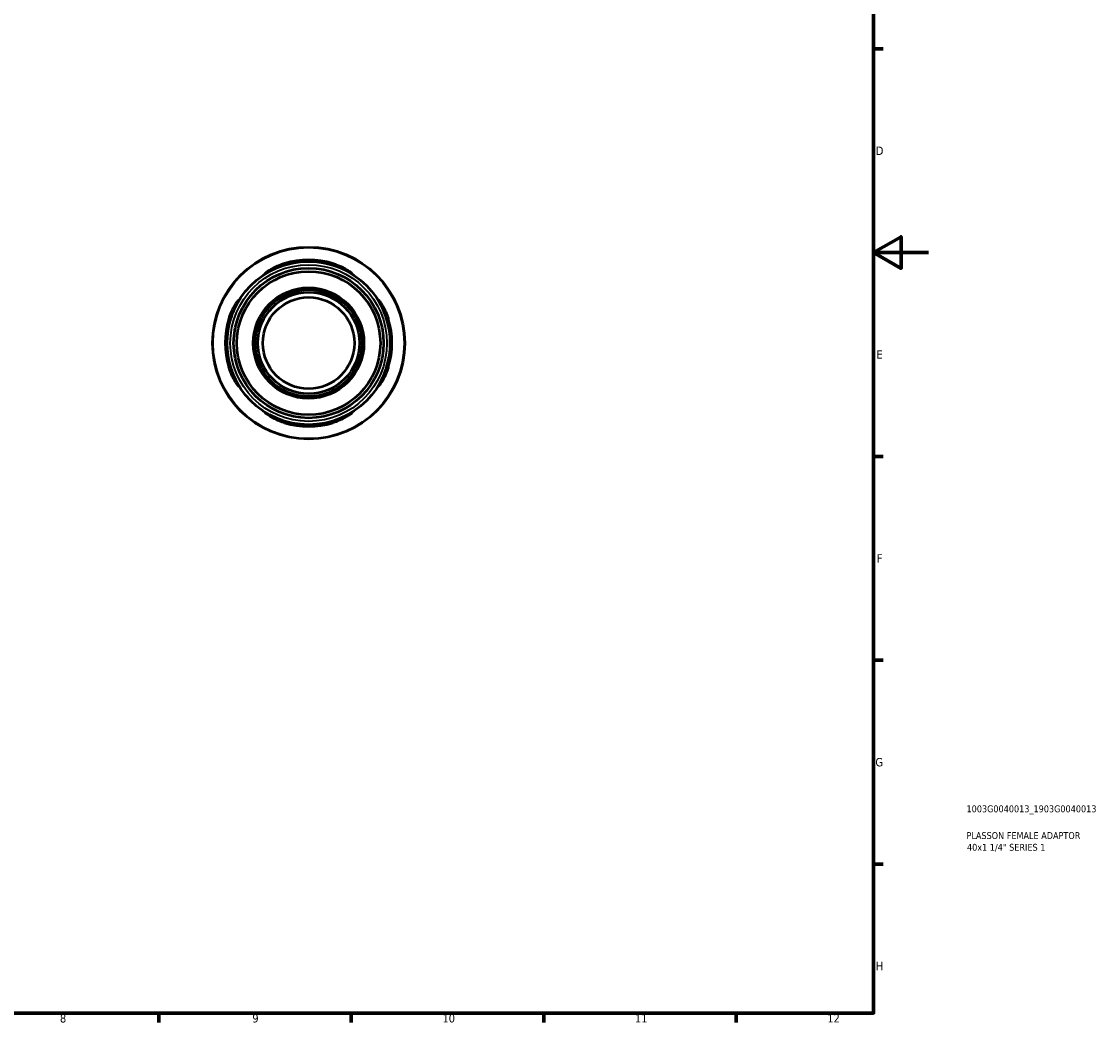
# Model space of a CAD drawing. Header units: millimetres. Extents: x 0 to 903, y 0 to 771.
# Tile 4 of 5: x 511 to 903, y 17 to 381. Entities that reach past the tile are written whole.
import ezdxf

# ---------------------------------------------------------------- set-up
doc = ezdxf.new("R2010")
doc.units = ezdxf.units.MM
for name, color, linetype, lineweight in [('Border (ANSI)', 7, 'Continuous', 70), ('Title (ISO)', 7, 'Continuous', 50), ('Visible (ANSI)', 7, 'Continuous', 50), ('Visible Narrow (ANSI)', 7, 'Continuous', 35)]:
    doc.layers.add(name, color=color, linetype=linetype, lineweight=lineweight)
doc.styles.add('Note Text (ANSI)', font='tahoma.ttf')
doc.styles.add('Note Text (ISO)', font='tahoma.ttf')

# ---------------------------------------------------------------- blocks, each defined once
blk = doc.blocks.new('Borders Default Border')
at = {"layer": 'Border (ANSI)'}
for p, q in [((821, 371.25), (824.45, 371.25)), ((821, 222.75), (824.45, 222.75)), ((821, 148.5), (824.45, 148.5)), ((821, 74.25), (824.45, 74.25)), ((560.67, 20), (560.67, 16.55)), ((630.75, 20), (630.75, 16.55)), ((700.83, 20), (700.83, 16.55)), ((770.92, 20), (770.92, 16.55))]:
    blk.add_line(p, q, dxfattribs=at)
at = {"layer": 'Border (ANSI)', "flags": 128}
for points in [[(20, 20), (20, 574), (821, 574), (821, 20), (20, 20)], [(841, 297), (821, 297), (831, 302.77), (831, 291.23), (821, 297)]]:
    blk.add_lwpolyline(points, dxfattribs=at)
at = {"layer": 'Border (ANSI)', "color": 230, "true_color": 0xff0080, "attachment_point": 7, "style": 'Note Text (ANSI)'}
for s, insert, char_height in [('D', (821.81, 332.6), 3.05), ('E', (822.05, 258.35), 3.05), ('F', (822.14, 184.1), 3.05), ('G', (821.66, 109.79), 3.05), ('H', (821.81, 35.6), 3.05), ('8', (524.63, 16.48), 3.05), ('9', (594.7, 16.49), 3.05), ('10', (663.96, 16.49), 3.048), ('11', (734.04, 16.55), 3.048), ('12', (804.13, 16.55), 3.048)]:
    blk.add_mtext(s, dxfattribs=dict(at, insert=insert, char_height=char_height))
blk = doc.blocks.new('Title Blocks ISO')
at = {"layer": 'Title (ISO)', "color": 232, "true_color": 0xca0064, "style": 'Note Text (ISO)'}
for tag, p in [('PART_NUMBER_001', (33.84, 73.13)), ('DESCRIPTION_001', (33.84, 63.4)), ('DESCRIPTION_002', (34.02, 59.12))]:
    blk.add_attdef(tag, p, '', height=2.5, dxfattribs=at)

msp = doc.modelspace()

# ---------------------------------------------------------------- linework, layer by layer
at = {"layer": 'Visible (ANSI)'}
for radius in [35, 29.75, 27.3, 26.131, 20.176, 19.476, 18.502, 16.667]:
    msp.add_circle((615.211, 264.055), radius, dxfattribs=at)
for radius, start, end in [(30.341, 73.1397, 106.8603), (29.751, 72.79499, 107.20501), (30.341, 163.1397, 196.8603), (29.751, 162.79499, 197.20501), (29.751, 342.79499, 17.20501), (30.341, 343.1397, 16.8603), (29.751, 252.79499, 287.20501), (30.341, 253.1397, 286.8603)]:
    msp.add_arc((615.211, 264.055), radius, start, end, dxfattribs=at)
for points, knots in [([(606.411, 292.475), (606.123, 292.385), (605.836, 292.292), (604.702, 291.903), (603.887, 291.579), (602.281, 290.874), (601.517, 290.491), (600.419, 289.918), (600.032, 289.707), (599.568, 289.474), (599.448, 289.425), (599.389, 289.451), (599.452, 289.525), (599.789, 289.817), (600.113, 290.062), (601.083, 290.712), (601.79, 291.139), (603.387, 291.956), (604.268, 292.348), (605.6, 292.833), (606.004, 292.968), (606.411, 293.092)], [-2.4614291, -2.4614291, -2.4614291, -2.4614291, -2.3705637, -2.3705637, -2.0996985, -2.0996985, -1.7863514, -1.7863514, -1.5377811, -1.5377811, -1.3411642, -1.3411642, -1.1437723, -1.1437723, -0.8920186, -0.8920186, -0.5736838, -0.5736838, -0.2710357, -0.2710357, -0.1427625, -0.1427625, -0.1427625, -0.1427625]), ([(624.011, 293.092), (624.379, 292.98), (624.744, 292.86), (625.999, 292.41), (626.846, 292.042), (628.38, 291.277), (629.063, 290.879), (630.108, 290.207), (630.494, 289.925), (630.917, 289.578), (631.012, 289.481), (631.011, 289.417), (630.922, 289.446), (630.538, 289.63), (630.207, 289.808), (629.25, 290.314), (628.574, 290.662), (627.003, 291.386), (626.099, 291.761), (624.772, 292.231), (624.393, 292.357), (624.011, 292.475)], [-2.4780933, -2.4780933, -2.4780933, -2.4780933, -2.3622561, -2.3622561, -2.0737519, -2.0737519, -1.7788441, -1.7788441, -1.5124675, -1.5124675, -1.3100475, -1.3100475, -1.1166386, -1.1166386, -0.8804535, -0.8804535, -0.5852575, -0.5852575, -0.2785603, -0.2785603, -0.1582441, -0.1582441, -0.1582441, -0.1582441]), ([(586.175, 272.855), (586.286, 273.223), (586.407, 273.588), (586.857, 274.843), (587.225, 275.69), (587.99, 277.224), (588.387, 277.907), (589.06, 278.951), (589.342, 279.337), (589.688, 279.761), (589.786, 279.856), (589.85, 279.854), (589.821, 279.766), (589.637, 279.382), (589.458, 279.051), (588.953, 278.093), (588.605, 277.418), (587.881, 275.846), (587.505, 274.943), (587.036, 273.616), (586.91, 273.237), (586.792, 272.855)], [-2.4780933, -2.4780933, -2.4780933, -2.4780933, -2.3622561, -2.3622561, -2.0737519, -2.0737519, -1.7788441, -1.7788441, -1.5124675, -1.5124675, -1.3100475, -1.3100475, -1.1166386, -1.1166386, -0.8804535, -0.8804535, -0.5852575, -0.5852575, -0.2785603, -0.2785603, -0.1582441, -0.1582441, -0.1582441, -0.1582441]), ([(643.631, 272.855), (643.542, 273.144), (643.448, 273.431), (643.059, 274.565), (642.736, 275.38), (642.03, 276.985), (641.647, 277.75), (641.074, 278.848), (640.863, 279.235), (640.631, 279.698), (640.581, 279.819), (640.607, 279.878), (640.682, 279.815), (640.973, 279.477), (641.218, 279.154), (641.868, 278.184), (642.295, 277.476), (643.113, 275.879), (643.504, 274.999), (643.99, 273.666), (644.125, 273.262), (644.248, 272.855)], [-2.4614291, -2.4614291, -2.4614291, -2.4614291, -2.3705637, -2.3705637, -2.0996985, -2.0996985, -1.7863514, -1.7863514, -1.5377811, -1.5377811, -1.3411642, -1.3411642, -1.1437723, -1.1437723, -0.8920186, -0.8920186, -0.5736838, -0.5736838, -0.2710357, -0.2710357, -0.1427625, -0.1427625, -0.1427625, -0.1427625]), ([(586.792, 255.255), (586.881, 254.967), (586.975, 254.679), (587.364, 253.546), (587.687, 252.73), (588.393, 251.125), (588.776, 250.36), (589.349, 249.262), (589.56, 248.876), (589.792, 248.412), (589.842, 248.292), (589.816, 248.233), (589.741, 248.295), (589.45, 248.633), (589.205, 248.957), (588.555, 249.927), (588.128, 250.634), (587.31, 252.231), (586.919, 253.111), (586.433, 254.444), (586.298, 254.848), (586.175, 255.255)], [-2.4614291, -2.4614291, -2.4614291, -2.4614291, -2.3705637, -2.3705637, -2.0996985, -2.0996985, -1.7863514, -1.7863514, -1.5377811, -1.5377811, -1.3411642, -1.3411642, -1.1437723, -1.1437723, -0.8920186, -0.8920186, -0.5736838, -0.5736838, -0.2710357, -0.2710357, -0.1427625, -0.1427625, -0.1427625, -0.1427625]), ([(644.248, 255.255), (644.137, 254.888), (644.016, 254.523), (643.566, 253.268), (643.198, 252.421), (642.433, 250.887), (642.036, 250.204), (641.363, 249.159), (641.081, 248.773), (640.735, 248.35), (640.637, 248.254), (640.573, 248.256), (640.602, 248.345), (640.786, 248.729), (640.965, 249.059), (641.47, 250.017), (641.818, 250.693), (642.542, 252.264), (642.918, 253.168), (643.387, 254.495), (643.513, 254.874), (643.631, 255.255)], [-2.4780933, -2.4780933, -2.4780933, -2.4780933, -2.3622561, -2.3622561, -2.0737519, -2.0737519, -1.7788441, -1.7788441, -1.5124675, -1.5124675, -1.3100475, -1.3100475, -1.1166386, -1.1166386, -0.8804535, -0.8804535, -0.5852575, -0.5852575, -0.2785603, -0.2785603, -0.1582441, -0.1582441, -0.1582441, -0.1582441]), ([(606.411, 235.019), (606.044, 235.13), (605.679, 235.251), (604.424, 235.701), (603.577, 236.068), (602.043, 236.833), (601.36, 237.231), (600.315, 237.904), (599.929, 238.186), (599.506, 238.532), (599.411, 238.629), (599.412, 238.693), (599.501, 238.665), (599.885, 238.481), (600.216, 238.302), (601.173, 237.796), (601.849, 237.448), (603.42, 236.725), (604.324, 236.349), (605.651, 235.88), (606.03, 235.754), (606.411, 235.636)], [-2.4780933, -2.4780933, -2.4780933, -2.4780933, -2.3622561, -2.3622561, -2.0737519, -2.0737519, -1.7788441, -1.7788441, -1.5124675, -1.5124675, -1.3100475, -1.3100475, -1.1166386, -1.1166386, -0.8804535, -0.8804535, -0.5852575, -0.5852575, -0.2785603, -0.2785603, -0.1582441, -0.1582441, -0.1582441, -0.1582441]), ([(624.011, 235.636), (624.3, 235.725), (624.587, 235.819), (625.721, 236.208), (626.536, 236.531), (628.142, 237.237), (628.906, 237.62), (630.004, 238.193), (630.391, 238.404), (630.855, 238.636), (630.975, 238.685), (631.034, 238.66), (630.971, 238.585), (630.634, 238.294), (630.31, 238.049), (629.34, 237.399), (628.633, 236.972), (627.036, 236.154), (626.155, 235.763), (624.823, 235.277), (624.419, 235.142), (624.011, 235.019)], [-2.4614291, -2.4614291, -2.4614291, -2.4614291, -2.3705637, -2.3705637, -2.0996985, -2.0996985, -1.7863514, -1.7863514, -1.5377811, -1.5377811, -1.3411642, -1.3411642, -1.1437723, -1.1437723, -0.8920186, -0.8920186, -0.5736838, -0.5736838, -0.2710357, -0.2710357, -0.1427625, -0.1427625, -0.1427625, -0.1427625])]:
    msp.add_open_spline(points, degree=3, knots=knots, dxfattribs=at)
at = {"layer": 'Visible Narrow (ANSI)'}
for p, q in [((606.411, 292.505), (606.411, 293.061)), ((624.011, 293.061), (624.011, 292.505)), ((586.206, 272.855), (586.761, 272.855)), ((643.662, 272.855), (644.217, 272.855)), ((586.761, 255.255), (586.206, 255.255)), ((644.217, 255.255), (643.662, 255.255)), ((606.411, 235.05), (606.411, 235.605)), ((624.011, 235.605), (624.011, 235.05))]:
    msp.add_line(p, q, dxfattribs=at)
for radius in [34.801, 28.525]:
    msp.add_circle((615.211, 264.055), radius, dxfattribs=at)

# ---------------------------------------------------------------- block references
msp.add_blockref('Borders Default Border', (0, 0))
msp.add_blockref('Title Blocks ISO', (821, 20)).add_auto_attribs({'PART_NUMBER_001': '1003G0040013_1903G0040013', 'DESCRIPTION_001': 'PLASSON FEMALE ADAPTOR', 'DESCRIPTION_002': '40x1 1/4" SERIES 1'})

doc.saveas('drawing.dxf')
